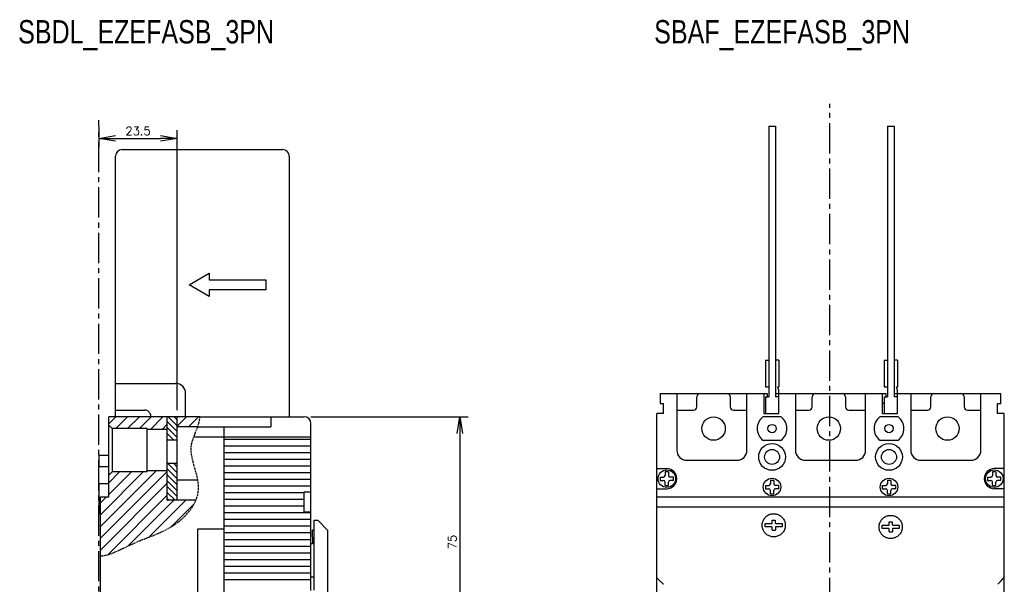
# Model space of a CAD drawing. Extents: x -741 to 1164, y -3289 to 616.
# Tile 31 of 65: x -330 to -35, y -1537 to -1368. Entities that reach past the tile are written whole.
import ezdxf

# ---------------------------------------------------------------- set-up
doc = ezdxf.new("R2010")
doc.units = 0
doc.header["$LTSCALE"] = 1.21
doc.header["$MEASUREMENT"] = 0
doc.linetypes.add('AXES2', pattern=[1.125, 0.75, -0.125, 0.125, -0.125])
doc.linetypes.add('CACHE', pattern=[0.375, 0.25, -0.125])
doc.layers.get('0').update_dxf_attribs({"linetype": 'CONTINUOUS'})
doc.layers.get('Defpoints').update_dxf_attribs({"linetype": 'CONTINUOUS'})
for name, color, linetype in [('AXE', 80, 'AXES2'), ('COTATION1', 50, 'CONTINUOUS'), ('HACHURES1', 130, 'CONTINUOUS'), ('POINTILLE_MOYEN', 141, 'CACHE')]:
    doc.layers.add(name, color=color, linetype=linetype)
doc.styles.add('ROMANS', font='romans.shx')
doc.styles.get("Standard").update_dxf_attribs({"font": 'txt', "width": 0.8})
doc.dimstyles.new('SC_DEFAUT', dxfattribs={"dimscale": 0, "dimtxt": 2.5, "dimasz": 5, "dimexe": 2.5, "dimexo": 2, "dimgap": 1, "dimtad": 1, "dimdec": 4, "dimzin": 12, "dimdsep": 46, "dimtxsty": 'ROMANS', "dimblk1": 'OPEN', "dimblk2": 'OPEN', "dimsah": 1, "dimcen": 0, "dimadec": 0, "dimazin": 0, "dimtfac": 1, "dimtdec": 4, "dimtofl": 0, "dimtmove": 0, "dimatfit": 3, "dimldrblk": 'OPEN', "dimfxl": 0, "dimtolj": 1, "dimtzin": 12, "dimarcsym": 0})

# ---------------------------------------------------------------- blocks, each defined once
blk = doc.blocks.new('_OPEN')
at = {"color": 0, "linetype": 'ByBlock'}
for p, q in [((-1, 0.167), (0, 0)), ((0, 0), (-1, -0.167)), ((0, 0), (-1, 0))]:
    blk.add_line(p, q, dxfattribs=at)
blk = doc.blocks.new('*D40')
at = {"layer": 'COTATION1', "color": 0, "lineweight": -2}
for p, q in [((-306.26, -1400.04), (-306.26, -1406.04)), ((-282.76, -1484.87), (-282.76, -1401.04)), ((-301.26, -1403.54), (-287.76, -1403.54))]:
    blk.add_line(p, q, dxfattribs=at)
at = {"layer": 'Defpoints', "color": 0}
for p in [(-306.26, -1398.04), (-282.76, -1403.54), (-282.76, -1486.87)]:
    blk.add_point(p, dxfattribs=at)
at = {"layer": 'COTATION1', "color": 0, "lineweight": -2, "xscale": 5, "yscale": 5, "zscale": 5, "rotation": 180}
blk.add_blockref('_OPEN', (-306.26, -1403.54), dxfattribs=at)
at = {"layer": 'COTATION1', "color": 0, "lineweight": -2, "xscale": 5, "yscale": 5, "zscale": 5}
blk.add_blockref('_OPEN', (-282.76, -1403.54), dxfattribs=at)
at = {"layer": 'COTATION1', "color": 0, "insert": (-294.51, -1401.29), "char_height": 2.5, "attachment_point": 5, "style": 'ROMANS'}
blk.add_mtext('\\A1;23.5', dxfattribs=at)
blk = doc.blocks.new('*D61')
at = {"layer": 'COTATION1', "color": 0, "lineweight": -2}
for p, q in [((-242.76, -1486.87), (-195.71, -1486.87)), ((-198.21, -1491.87), (-198.21, -1556.91)), ((-242.76, -1561.91), (-195.71, -1561.91))]:
    blk.add_line(p, q, dxfattribs=at)
at = {"layer": 'Defpoints', "color": 0}
for p in [(-244.76, -1486.87), (-244.76, -1561.91), (-198.21, -1561.91)]:
    blk.add_point(p, dxfattribs=at)
at = {"layer": 'COTATION1', "color": 0, "lineweight": -2, "xscale": 5, "yscale": 5, "zscale": 5}
for p, rotation in [((-198.21, -1486.87), 90), ((-198.21, -1561.91), 270)]:
    blk.add_blockref('_OPEN', p, dxfattribs=dict(at, rotation=rotation))
at = {"layer": 'COTATION1', "color": 0, "insert": (-200.46, -1524.39), "char_height": 2.5, "attachment_point": 5, "rotation": 90, "style": 'ROMANS'}
blk.add_mtext('\\A1;75', dxfattribs=at)

msp = doc.modelspace()

# ---------------------------------------------------------------- hatches: boundary and pattern name
at = {"layer": 'HACHURES1'}
h = msp.add_hatch(dxfattribs=at)
h.set_pattern_fill('ANSI31', color=256, scale=20, style=0)
h.set_pattern_definition([(45, (-97.7478, -2061.25), (-1.767767, 1.767767), [])])
edge = h.paths.add_edge_path()
edge.add_line((-302.25665, -1503.36912), (-303.25665, -1504.36912))
edge.add_line((-303.25665, -1504.36912), (-303.25665, -1510.86912))
edge.add_line((-303.25665, -1510.86912), (-305.75665, -1510.86912))
edge.add_line((-305.75665, -1510.86912), (-305.75665, -1528.54139))
edge.add_spline(control_points=[(-305.75665, -1528.54139), (-303.87505, -1528.44713), (-299.89514, -1526.78007), (-294.52201, -1524.08648), (-287.78135, -1521.67253), (-281.56424, -1518.37291), (-278.06771, -1513.93075), (-277.19531, -1511.86912)], knot_values=[0, 0, 0, 0, 5.65186607, 12.553560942, 18.184800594, 27.039077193, 33.68406296, 33.68406296, 33.68406296, 33.68406296], degree=3, periodic=0)
edge.add_line((-277.19531, -1511.86912), (-285.75665, -1511.86912))
edge.add_line((-285.75665, -1511.86912), (-285.75665, -1503.09909))
edge.add_line((-285.75665, -1503.09909), (-291.75665, -1503.09909))
edge.add_line((-291.75665, -1503.09909), (-291.75665, -1503.36912))
edge.add_line((-291.75665, -1503.36912), (-302.25665, -1503.36912))
h.paths.add_polyline_path([(-291.75665, -1490.36912), (-291.75665, -1490.63915), (-285.75665, -1490.63915), (-285.75665, -1486.86912), (-303.12432, -1486.86912), (-303.25665, -1487.05811), (-303.25665, -1489.36912), (-302.25665, -1490.36912)])
edge = h.paths.add_edge_path()
edge.add_line((-282.75665, -1486.86912), (-282.75665, -1489.86912))
edge.add_line((-282.75665, -1489.86912), (-276.64372, -1489.86912))
edge.add_spline(control_points=[(-276.64372, -1489.86912), (-276.2993, -1488.8883), (-276.04481, -1487.8936), (-276.03263, -1486.86912)], knot_values=[56.26375763, 56.26375763, 56.26375763, 56.26375763, 59.337416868, 59.337416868, 59.337416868, 59.337416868], degree=3, periodic=0)
edge.add_line((-276.03263, -1486.86912), (-282.75665, -1486.86912))
h = msp.add_hatch(dxfattribs=at)
h.set_pattern_fill('ANSI31', color=256, scale=10, angle=90, style=0)
h.set_pattern_definition([(135, (-11.272, -1773.421), (-0.8838835, -0.8838835), [])])
h.paths.add_polyline_path([(-282.75665, -1486.86912), (-285.75665, -1486.86912), (-285.75665, -1493.86912), (-282.75665, -1493.86912)])
h.paths.add_polyline_path([(-282.75665, -1500.86912), (-285.75665, -1500.86912), (-285.75665, -1511.84112), (-285.72865, -1511.86912), (-282.75665, -1511.86912)])

# ---------------------------------------------------------------- linework, layer by layer
for p, q in [((-105.78386, -1399.90652), (-105.78386, -1480.90652)), ((-105.78386, -1399.90652), (-103.78386, -1399.90652)), ((-103.78386, -1399.90652), (-103.78386, -1480.90652)), ((-70.28386, -1399.90652), (-70.28386, -1480.90652)), ((-70.28386, -1399.90652), (-68.28386, -1399.90652)), ((-68.28386, -1399.90652), (-68.28386, -1480.90652)), ((-299.25665, -1406.86912), (-251.25665, -1406.86912)), ((-301.25665, -1486.86912), (-301.25665, -1408.86912)), ((-249.25665, -1408.86912), (-249.25665, -1486.86912)), ((-279.25665, -1447.36912), (-273.25665, -1443.86912)), ((-273.25665, -1443.86912), (-273.25665, -1445.86912)), ((-273.25665, -1445.86912), (-256.25665, -1445.86912)), ((-256.25665, -1445.86912), (-256.25665, -1448.86912)), ((-273.25665, -1450.86912), (-279.25665, -1447.36912)), ((-256.25665, -1448.86912), (-273.25665, -1448.86912)), ((-273.25665, -1448.86912), (-273.25665, -1450.86912)), ((-106.78386, -1469.90652), (-106.78386, -1477.90652)), ((-106.78386, -1469.90652), (-105.78386, -1469.90652)), ((-102.78386, -1469.90652), (-103.78386, -1469.90652)), ((-102.78386, -1469.90652), (-102.78386, -1477.90652)), ((-71.28386, -1469.90652), (-71.28386, -1477.90652)), ((-71.28386, -1469.90652), (-70.28386, -1469.90652)), ((-67.28386, -1469.90652), (-68.28386, -1469.90652)), ((-67.28386, -1469.90652), (-67.28386, -1477.90652)), ((-301.25665, -1476.86912), (-283.25665, -1476.86912)), ((-106.78386, -1477.90652), (-105.78386, -1477.90652)), ((-102.78386, -1478.90652), (-103.00608, -1477.90652)), ((-103.00608, -1477.90652), (-102.78386, -1477.90652)), ((-102.78386, -1485.90652), (-102.78386, -1478.90652)), ((-71.28386, -1477.90652), (-70.28386, -1477.90652)), ((-67.28386, -1478.90652), (-67.50608, -1477.90652)), ((-67.50608, -1477.90652), (-67.28386, -1477.90652)), ((-67.28386, -1485.90652), (-67.28386, -1478.90652)), ((-280.25665, -1486.86912), (-280.25665, -1479.86912)), ((-138.28386, -1479.90652), (-106.28386, -1479.90652)), ((-138.28386, -1479.90652), (-138.28386, -1482.90652)), ((-133.28386, -1479.90652), (-133.28386, -1496.90652)), ((-127.28386, -1483.90652), (-127.28386, -1480.90652)), ((-117.28386, -1480.90652), (-117.28386, -1483.90652)), ((-112.28386, -1496.90652), (-112.28386, -1479.90652)), ((-107.28386, -1479.90652), (-107.28386, -1485.90652)), ((-106.78386, -1480.90652), (-106.78386, -1485.90652)), ((-106.78386, -1480.90652), (-105.78386, -1480.90652)), ((-106.28386, -1479.90652), (-106.28386, -1480.90652)), ((-106.28386, -1479.90652), (-106.28386, -1480.90652)), ((-103.78386, -1479.90652), (-70.78386, -1479.90652)), ((-103.78386, -1479.90652), (-103.78386, -1480.90652)), ((-102.78386, -1480.90652), (-103.78386, -1480.90652)), ((-97.78386, -1479.90652), (-97.78386, -1496.90652)), ((-92.78386, -1483.90652), (-92.78386, -1480.90652)), ((-82.78386, -1480.90652), (-82.78386, -1483.90652)), ((-76.78386, -1496.90652), (-76.78386, -1479.90652)), ((-71.78386, -1479.90652), (-71.78386, -1485.90652)), ((-71.28386, -1480.90652), (-71.28386, -1485.90652)), ((-71.28386, -1480.90652), (-70.28386, -1480.90652)), ((-70.78386, -1479.90652), (-70.78386, -1480.90652)), ((-70.78386, -1479.90652), (-70.78386, -1480.90652)), ((-68.28386, -1479.90652), (-36.28386, -1479.90652)), ((-67.28386, -1480.90652), (-68.28386, -1480.90652)), ((-63.28386, -1479.90652), (-63.28386, -1496.90652)), ((-57.28386, -1483.90652), (-57.28386, -1480.90652)), ((-47.28386, -1480.90652), (-47.28386, -1483.90652)), ((-42.28386, -1496.90652), (-42.28386, -1479.90652)), ((-36.28386, -1482.90652), (-36.28386, -1479.90652)), ((-301.25665, -1484.86912), (-292.57963, -1484.86912)), ((-138.28386, -1482.90652), (-137.28386, -1482.90652)), ((-137.28386, -1485.90652), (-137.28386, -1482.90652)), ((-133.03386, -1484.90652), (-128.28386, -1484.90652)), ((-116.28386, -1484.90652), (-112.28386, -1484.90652)), ((-107.28386, -1482.90652), (-107.28386, -1485.90652)), ((-102.78386, -1485.90652), (-102.78386, -1482.90652)), ((-97.78386, -1484.90652), (-93.78386, -1484.90652)), ((-81.78386, -1484.90652), (-77.03386, -1484.90652)), ((-71.28386, -1482.90652), (-71.78386, -1482.90652)), ((-71.78386, -1482.90652), (-71.78386, -1485.90652)), ((-71.28386, -1482.90652), (-71.78386, -1482.90652)), ((-67.28386, -1485.90652), (-67.28386, -1482.90652)), ((-63.03386, -1484.90652), (-58.28386, -1484.90652)), ((-46.28386, -1484.90652), (-42.28386, -1484.90652)), ((-37.28386, -1482.90652), (-36.28386, -1482.90652)), ((-37.28386, -1485.90652), (-37.28386, -1482.90652)), ((-303.25665, -1510.86912), (-303.25665, -1486.86912)), ((-303.25665, -1510.86912), (-303.25665, -1486.86912)), ((-276.03263, -1486.86912), (-244.75665, -1486.86912)), ((-276.03263, -1486.86912), (-244.75665, -1486.86912)), ((-254.75665, -1486.86912), (-254.75665, -1489.86912)), ((-137.28386, -1485.90652), (-139.28386, -1485.90652)), ((-139.28386, -1510.85591), (-139.28386, -1485.90652)), ((-102.03386, -1486.90652), (-107.53386, -1486.90652)), ((-107.28386, -1485.90652), (-102.78386, -1485.90652)), ((-107.28386, -1485.90652), (-102.78386, -1485.90652)), ((-67.03386, -1486.90652), (-72.53386, -1486.90652)), ((-71.78386, -1485.90652), (-67.28386, -1485.90652)), ((-71.78386, -1485.90652), (-67.28386, -1485.90652)), ((-35.28386, -1485.90652), (-37.28386, -1485.90652)), ((-35.28386, -1637.90652), (-35.28386, -1485.90652)), ((-276.64372, -1489.86912), (-254.75665, -1489.86912)), ((-268.75665, -1564.86912), (-268.75665, -1489.86912)), ((-242.75665, -1538.86912), (-242.75665, -1488.86912)), ((-277.82627, -1492.86912), (-242.75665, -1492.86912)), ((-242.75665, -1493.66912), (-268.75665, -1493.66912)), ((-242.75665, -1495.66912), (-268.75665, -1495.66912)), ((-107.53386, -1493.90652), (-102.03386, -1493.90652)), ((-72.53386, -1493.90652), (-67.03386, -1493.90652)), ((-306.25665, -1498.36912), (-303.25665, -1498.36912)), ((-306.25665, -1498.36912), (-306.25665, -1501.86912)), ((-306.25665, -1498.36912), (-303.25665, -1498.36912)), ((-306.25665, -1498.36912), (-306.25665, -1501.86912)), ((-242.75665, -1497.66912), (-268.75665, -1497.66912)), ((-242.75665, -1499.66912), (-268.75665, -1499.66912)), ((-303.25665, -1501.86912), (-306.25665, -1501.86912)), ((-303.25665, -1501.86912), (-306.25665, -1501.86912)), ((-242.75665, -1501.66912), (-268.75665, -1501.66912)), ((-139.24386, -1502.40652), (-136.28386, -1502.40652)), ((-130.28386, -1499.90652), (-115.28386, -1499.90652)), ((-94.78386, -1499.90652), (-79.78386, -1499.90652)), ((-60.28386, -1499.90652), (-45.28386, -1499.90652)), ((-35.32386, -1502.40652), (-38.28386, -1502.40652)), ((-242.75665, -1503.66912), (-268.75665, -1503.66912)), ((-138.28386, -1504.90652), (-138.28386, -1505.90652)), ((-138.28386, -1504.90652), (-137.28386, -1504.90652)), ((-136.78386, -1503.40652), (-136.78386, -1504.40652)), ((-135.78386, -1503.40652), (-136.78386, -1503.40652)), ((-135.78386, -1503.40652), (-135.78386, -1504.40652)), ((-134.28386, -1504.90652), (-135.28386, -1504.90652)), ((-134.28386, -1505.90652), (-134.28386, -1504.90652)), ((-40.28386, -1504.90652), (-40.28386, -1505.90652)), ((-40.28386, -1504.90652), (-39.28386, -1504.90652)), ((-38.78386, -1503.40652), (-38.78386, -1504.40652)), ((-37.78386, -1503.40652), (-38.78386, -1503.40652)), ((-37.78386, -1503.40652), (-37.78386, -1504.40652)), ((-36.28386, -1504.90652), (-37.28386, -1504.90652)), ((-36.28386, -1505.90652), (-36.28386, -1504.90652)), ((-306.25665, -1506.86912), (-303.25665, -1506.86912)), ((-306.25665, -1506.86912), (-306.25665, -1515.86912)), ((-306.25665, -1506.86912), (-303.25665, -1506.86912)), ((-306.25665, -1506.86912), (-306.25665, -1515.86912)), ((-242.75665, -1505.66912), (-268.75665, -1505.66912)), ((-242.75665, -1507.66912), (-268.75665, -1507.66912)), ((-139.24386, -1508.40652), (-136.28386, -1508.40652)), ((-138.28386, -1505.90652), (-137.28386, -1505.90652)), ((-136.78386, -1507.40652), (-136.78386, -1506.40652)), ((-136.78386, -1507.40652), (-135.78386, -1507.40652)), ((-135.78386, -1507.40652), (-135.78386, -1506.40652)), ((-134.28386, -1505.90652), (-135.28386, -1505.90652)), ((-106.78386, -1507.40652), (-106.78386, -1508.40652)), ((-106.78386, -1507.40652), (-105.78386, -1507.40652)), ((-106.78386, -1508.40652), (-105.78386, -1508.40652)), ((-104.28386, -1505.90652), (-105.28386, -1505.90652)), ((-105.28386, -1505.90652), (-105.28386, -1506.90652)), ((-104.28386, -1505.90652), (-104.28386, -1506.90652)), ((-102.78386, -1507.40652), (-103.78386, -1507.40652)), ((-102.78386, -1508.40652), (-103.78386, -1508.40652)), ((-102.78386, -1508.40652), (-102.78386, -1507.40652)), ((-71.78386, -1507.40652), (-71.78386, -1508.40652)), ((-71.78386, -1507.40652), (-70.78386, -1507.40652)), ((-71.78386, -1508.40652), (-70.78386, -1508.40652)), ((-70.28386, -1505.90652), (-70.28386, -1506.90652)), ((-69.28386, -1505.90652), (-70.28386, -1505.90652)), ((-69.28386, -1505.90652), (-69.28386, -1506.90652)), ((-67.78386, -1507.40652), (-68.78386, -1507.40652)), ((-67.78386, -1508.40652), (-68.78386, -1508.40652)), ((-67.78386, -1508.40652), (-67.78386, -1507.40652)), ((-40.28386, -1505.90652), (-39.28386, -1505.90652)), ((-38.78386, -1507.40652), (-38.78386, -1506.40652)), ((-38.78386, -1507.40652), (-37.78386, -1507.40652)), ((-35.32386, -1508.40652), (-38.28386, -1508.40652)), ((-37.78386, -1507.40652), (-37.78386, -1506.40652)), ((-36.28386, -1505.90652), (-37.28386, -1505.90652)), ((-305.75665, -1564.86912), (-305.75665, -1510.86912)), ((-305.75665, -1510.86912), (-303.25665, -1510.86912)), ((-305.75665, -1510.86912), (-303.25665, -1510.86912)), ((-244.75665, -1509.66912), (-268.75665, -1509.66912)), ((-244.75665, -1509.36912), (-242.75665, -1509.36912)), ((-244.75665, -1515.36912), (-244.75665, -1509.36912)), ((-139.28386, -1637.90652), (-139.28386, -1510.86006)), ((-139.28386, -1510.86006), (-35.28386, -1510.86006)), ((-105.28386, -1509.90652), (-105.28386, -1508.90652)), ((-105.28386, -1509.90652), (-104.28386, -1509.90652)), ((-104.28386, -1509.90652), (-104.28386, -1508.90652)), ((-70.28386, -1509.90652), (-70.28386, -1508.90652)), ((-70.28386, -1509.90652), (-69.28386, -1509.90652)), ((-69.28386, -1509.90652), (-69.28386, -1508.90652)), ((-244.75665, -1511.66912), (-268.75665, -1511.66912)), ((-244.75665, -1513.66912), (-268.75665, -1513.66912)), ((-139.28386, -1513.87248), (-35.28386, -1513.87248)), ((-306.25665, -1515.86912), (-305.75665, -1515.86912)), ((-306.25665, -1515.86912), (-305.75665, -1515.86912)), ((-242.75665, -1515.66912), (-268.75665, -1515.66912)), ((-244.75665, -1515.36912), (-242.75665, -1515.36912)), ((-242.75665, -1517.66912), (-268.75665, -1517.66912)), ((-242.75665, -1519.66912), (-268.75665, -1519.66912)), ((-241.84196, -1538.81833), (-241.75486, -1517.81852)), ((-241.75486, -1517.81852), (-240.75487, -1517.82266)), ((-240.75487, -1517.82266), (-237.76734, -1520.83508)), ((-106.82355, -1518.86995), (-104.88386, -1518.86995)), ((-106.82355, -1519.86994), (-106.82355, -1518.86995)), ((-104.88386, -1519.86994), (-106.82355, -1519.86994)), ((-104.78386, -1518.76995), (-104.78386, -1517.96995)), ((-104.78386, -1520.76993), (-104.78386, -1519.93733)), ((-104.68386, -1517.86995), (-103.88386, -1517.86995)), ((-103.78386, -1518.76995), (-103.78386, -1517.96995)), ((-103.78371, -1519.96464), (-103.78386, -1520.76993)), ((-103.68386, -1518.86995), (-101.74416, -1518.86995)), ((-101.74416, -1519.86994), (-103.68386, -1519.86994)), ((-101.74416, -1518.86995), (-101.74416, -1519.86994)), ((-71.82623, -1519.37386), (-69.88653, -1519.37386)), ((-71.82623, -1520.37385), (-71.82623, -1519.37386)), ((-69.78653, -1519.27386), (-69.78653, -1518.47386)), ((-69.68653, -1518.37386), (-68.88653, -1518.37386)), ((-68.78653, -1519.27386), (-68.78653, -1518.47386)), ((-68.68653, -1519.37386), (-66.74683, -1519.37386)), ((-66.74683, -1519.37386), (-66.74683, -1520.37385)), ((-268.75665, -1520.52422), (-276.75665, -1520.52422)), ((-276.75665, -1520.52422), (-276.75665, -1597.45994)), ((-242.75665, -1521.66912), (-268.75665, -1521.66912)), ((-241.7673, -1520.81849), (-242.2673, -1520.81642)), ((-242.24984, -1524.91652), (-242.2673, -1520.81642)), ((-237.76734, -1520.83508), (-238.16136, -1615.83426)), ((-104.68386, -1520.86412), (-103.88386, -1520.86412)), ((-69.88653, -1520.37385), (-71.82623, -1520.37385)), ((-69.78653, -1521.27384), (-69.78653, -1520.44124)), ((-69.68653, -1521.36803), (-68.88653, -1521.36803)), ((-68.78639, -1520.46855), (-68.78653, -1521.27384)), ((-66.74683, -1520.37385), (-68.68653, -1520.37385)), ((-242.75665, -1523.66912), (-268.75665, -1523.66912)), ((-242.75665, -1525.66912), (-268.75665, -1525.66912)), ((-242.2843, -1524.91638), (-242.75665, -1524.91442)), ((-242.75665, -1527.66912), (-268.75665, -1527.66912)), ((-242.75665, -1529.66912), (-268.75665, -1529.66912)), ((-242.75665, -1531.66912), (-268.75665, -1531.66912)), ((-242.75665, -1533.66912), (-268.75665, -1533.66912)), ((-241.82558, -1534.86912), (-242.75665, -1534.86912)), ((-242.75665, -1535.66912), (-268.75665, -1535.66912))]:
    msp.add_line(p, q)
at = {"color": 7, "linetype": 'Continuous'}
for p, q in [((-303.25665, -1510.86912), (-303.25665, -1486.86912)), ((-282.75665, -1486.86912), (-303.25665, -1486.86912)), ((-285.75665, -1511.86912), (-285.75665, -1486.86912)), ((-282.75665, -1511.86912), (-282.75665, -1486.86912)), ((-276.03263, -1486.86912), (-282.75665, -1486.86912)), ((-303.25665, -1489.36912), (-302.25665, -1490.36912)), ((-291.75665, -1490.36912), (-302.25665, -1490.36912)), ((-302.25665, -1490.36912), (-302.25665, -1503.36912)), ((-291.75665, -1503.36912), (-291.75665, -1490.36912)), ((-285.75665, -1490.63915), (-291.75665, -1490.63915)), ((-276.64372, -1489.86912), (-282.75665, -1489.86912)), ((-282.75665, -1493.86912), (-285.75665, -1493.86912)), ((-306.25665, -1498.36912), (-303.25665, -1498.36912)), ((-306.25665, -1498.36912), (-306.25665, -1501.86912)), ((-282.75665, -1500.86912), (-285.75665, -1500.86912)), ((-303.25665, -1504.36912), (-302.25665, -1503.36912)), ((-291.75665, -1503.36912), (-302.25665, -1503.36912)), ((-285.75665, -1503.09909), (-291.75665, -1503.09909)), ((-306.25665, -1506.86912), (-306.25665, -1515.86912)), ((-276.61115, -1505.86912), (-282.75665, -1505.86912)), ((-305.75665, -1510.86912), (-303.25665, -1510.86912)), ((-305.75665, -1528.54139), (-305.75665, -1510.86912)), ((-277.19531, -1511.86912), (-285.75665, -1511.86912)), ((-306.25665, -1515.86912), (-305.75665, -1515.86912))]:
    msp.add_line(p, q, dxfattribs=at)
at = {"color": 2, "linetype": 'Continuous'}
msp.add_line((-285.75665, -1511.84112), (-285.72865, -1511.86912), dxfattribs=at)
for centre, radius in [((-122.28386, -1490.40652), 3.5), ((-87.78386, -1490.40652), 3.5), ((-52.28386, -1490.40652), 3.5), ((-104.78386, -1490.40652), 1.25), ((-69.78386, -1490.40652), 1.25), ((-104.78386, -1498.90652), 4), ((-104.78386, -1498.90652), 2.25), ((-69.78386, -1498.90652), 4), ((-69.78386, -1498.90652), 2.25), ((-136.28386, -1505.40652), 2.625), ((-104.78386, -1507.90652), 2.625), ((-69.78386, -1507.90652), 2.625), ((-38.28386, -1505.40652), 2.625)]:
    msp.add_circle(centre, radius)
for centre, radius, start, end in [((-299.25665, -1408.86912), 2, 90, 180), ((-251.25665, -1408.86912), 2, 0, 90), ((-283.25665, -1479.86912), 3, 0.0000025, 89.9999905), ((-126.28386, -1480.90652), 1, 90, 180), ((-118.28386, -1480.90652), 1, 0, 90), ((-91.78386, -1480.90652), 1, 90, 180), ((-83.78386, -1480.90652), 1, 0, 90), ((-56.28386, -1480.90652), 1, 90, 180), ((-48.28386, -1480.90652), 1, 0, 90), ((-133.03386, -1485.90652), 1, 90, 104.5083859), ((-128.28386, -1483.90652), 1, 270, 0), ((-116.28386, -1483.90652), 1, 180, 270), ((-93.78386, -1483.90652), 1, 270, 0), ((-81.78386, -1483.90652), 1, 180, 270), ((-77.03386, -1485.90652), 1, 75.4918343, 90), ((-63.03386, -1485.90652), 1, 90, 104.5083859), ((-58.28386, -1483.90652), 1, 270, 0), ((-46.28386, -1483.90652), 1, 180, 270), ((-244.75665, -1488.86912), 2, 0, 90), ((-104.78386, -1490.40652), 4.45112, 128.1572266, 231.8427734), ((-104.78386, -1490.40652), 4.45112, 308.1572266, 51.8427734), ((-69.78386, -1490.40652), 4.45112, 128.1572266, 231.8427734), ((-69.78386, -1490.40652), 4.45112, 308.1572266, 51.8427734), ((-130.28386, -1496.90652), 3, 180, 270), ((-115.28386, -1496.90652), 3, 270, 0), ((-94.78386, -1496.90652), 3, 180, 270), ((-79.78386, -1496.90652), 3, 270, 0), ((-60.28386, -1496.90652), 3, 180, 270), ((-45.28386, -1496.90652), 3, 270, 0), ((-136.28386, -1505.40652), 3, 270, 90), ((-38.28386, -1505.40652), 3, 90, 270), ((-137.28386, -1504.40652), 0.5, 270, 0), ((-135.28386, -1504.40652), 0.5, 180, 270), ((-39.28386, -1504.40652), 0.5, 270, 0), ((-37.28386, -1504.40652), 0.5, 180, 270), ((-137.28386, -1506.40652), 0.5, 0, 90), ((-135.28386, -1506.40652), 0.5, 90, 180), ((-105.78386, -1506.90652), 0.5, 270, 0), ((-105.78386, -1508.90652), 0.5, 0, 90), ((-103.78386, -1506.90652), 0.5, 180, 270), ((-103.78386, -1508.90652), 0.5, 90, 180), ((-70.78386, -1506.90652), 0.5, 270, 0), ((-70.78386, -1508.90652), 0.5, 0, 90), ((-68.78386, -1506.90652), 0.5, 180, 270), ((-68.78386, -1508.90652), 0.5, 90, 180), ((-39.28386, -1506.40652), 0.5, 0, 90), ((-37.28386, -1506.40652), 0.5, 90, 180), ((-104.87735, -1519.96818), 0.09845, 18.2554102, 93.7863714), ((-69.88003, -1520.47209), 0.09845, 18.2554102, 93.7863714)]:
    msp.add_arc(centre, radius, start, end)
for points in [[(-290.65658, -1486.86912), (-290.7221, -1486.35148), (-290.91422, -1485.86912), (-291.21983, -1485.45491), (-291.6181, -1485.13707), (-292.0819, -1484.93727), (-292.57963, -1484.86912)], [(-104.28386, -1522.83437), (-104.82698, -1522.79162), (-105.35674, -1522.66444), (-105.86008, -1522.45595), (-106.3246, -1522.1713), (-106.73888, -1521.81747), (-107.0927, -1521.4032), (-107.37736, -1520.93868), (-107.58585, -1520.43535), (-107.71303, -1519.9056), (-107.75578, -1519.36248), (-107.71303, -1518.81935), (-107.58585, -1518.2896), (-107.37736, -1517.78627), (-107.0927, -1517.32175), (-106.73888, -1516.90748), (-106.3246, -1516.55365), (-105.86008, -1516.269), (-105.35674, -1516.06051), (-104.92628, -1515.95053)], [(-104.92628, -1515.95053), (-104.28386, -1515.89058)], [(-104.28386, -1515.89058), (-103.64143, -1515.95053)], [(-103.64143, -1515.95053), (-103.21097, -1516.06051), (-102.70764, -1516.269), (-102.24311, -1516.55365), (-101.82884, -1516.90748), (-101.47501, -1517.32175), (-101.19035, -1517.78627), (-100.98186, -1518.2896), (-100.85468, -1518.81935), (-100.81193, -1519.36248), (-100.85468, -1519.9056), (-100.98186, -1520.43535), (-101.19035, -1520.93868), (-101.47501, -1521.4032), (-101.82884, -1521.81747), (-102.24311, -1522.1713), (-102.70764, -1522.45595), (-103.21097, -1522.66444), (-103.74073, -1522.79162), (-104.28386, -1522.83437)], [(-69.28653, -1523.33828), (-69.82966, -1523.29553), (-70.35941, -1523.16835), (-70.86275, -1522.95986), (-71.32728, -1522.67521), (-71.74155, -1522.32138), (-72.09538, -1521.90711), (-72.38004, -1521.44259), (-72.58853, -1520.93926), (-72.71571, -1520.40951), (-72.75845, -1519.86639), (-72.71571, -1519.32326), (-72.58853, -1518.79351), (-72.38004, -1518.29018), (-72.09538, -1517.82566), (-71.74155, -1517.41139), (-71.32728, -1517.05756), (-70.86275, -1516.77291), (-70.35941, -1516.56442), (-69.92895, -1516.45444)], [(-69.92895, -1516.45444), (-69.28653, -1516.39449)], [(-69.28653, -1516.39449), (-68.64411, -1516.45444)], [(-68.64411, -1516.45444), (-68.21365, -1516.56442), (-67.71031, -1516.77291), (-67.24579, -1517.05756), (-66.83151, -1517.41139), (-66.47769, -1517.82566), (-66.19303, -1518.29018), (-65.98454, -1518.79351), (-65.85735, -1519.32326), (-65.81461, -1519.86638), (-65.85735, -1520.40951), (-65.98454, -1520.93926), (-66.19303, -1521.44259), (-66.47769, -1521.90711), (-66.83151, -1522.32138), (-67.24579, -1522.67521), (-67.71031, -1522.95986), (-68.21365, -1523.16835), (-68.7434, -1523.29553), (-69.28653, -1523.33828)], [(-104.88386, -1518.86995), (-104.85286, -1518.86502), (-104.82491, -1518.85073), (-104.8028, -1518.82851), (-104.78865, -1518.80053), (-104.78386, -1518.76995)], [(-104.78386, -1517.96995), (-104.78369, -1517.96425)], [(-104.78369, -1517.96425), (-104.77896, -1517.93905), (-104.76476, -1517.91117), (-104.74263, -1517.88905), (-104.71476, -1517.87485), (-104.68386, -1517.86995)], [(-103.88386, -1517.86995), (-103.85295, -1517.87485), (-103.82508, -1517.88905), (-103.80295, -1517.91117), (-103.78875, -1517.93905), (-103.78386, -1517.96995)], [(-103.68386, -1518.86995), (-103.71476, -1518.86505), (-103.74263, -1518.85085), (-103.76476, -1518.82872), (-103.77896, -1518.80085), (-103.78386, -1518.76995)], [(-103.68386, -1519.86994), (-103.71485, -1519.87486), (-103.7428, -1519.88916), (-103.76491, -1519.91138), (-103.77906, -1519.93935), (-103.78371, -1519.96464)], [(-69.88653, -1519.37385), (-69.85553, -1519.36893), (-69.82759, -1519.35464), (-69.80547, -1519.33242), (-69.79132, -1519.30444), (-69.78653, -1519.27386)], [(-69.78653, -1518.47386), (-69.78637, -1518.46816)], [(-69.78637, -1518.46816), (-69.78164, -1518.44296), (-69.76743, -1518.41508), (-69.74531, -1518.39296), (-69.71743, -1518.37876), (-69.68653, -1518.37386)], [(-68.88653, -1518.37386), (-68.85563, -1518.37876), (-68.82775, -1518.39296), (-68.80563, -1518.41508), (-68.79143, -1518.44296), (-68.78653, -1518.47386)], [(-68.68653, -1519.37385), (-68.71743, -1519.36896), (-68.74531, -1519.35476), (-68.76743, -1519.33263), (-68.78164, -1519.30476), (-68.78653, -1519.27386)], [(-104.78386, -1520.76412), (-104.78369, -1520.76987)], [(-104.78369, -1520.76987), (-104.78053, -1520.7897), (-104.77045, -1520.81414), (-104.75454, -1520.83486), (-104.73383, -1520.85074), (-104.70945, -1520.86079), (-104.68386, -1520.86412)], [(-103.88386, -1520.86412), (-103.85828, -1520.8608), (-103.83383, -1520.85071), (-103.81312, -1520.8348), (-103.79724, -1520.8141), (-103.78719, -1520.78972), (-103.78402, -1520.76987)], [(-103.78402, -1520.76987), (-103.78386, -1520.76412)], [(-69.78653, -1521.26803), (-69.78637, -1521.27378)], [(-69.78637, -1521.27378), (-69.78321, -1521.29361), (-69.77312, -1521.31805), (-69.75721, -1521.33877), (-69.73651, -1521.35465), (-69.71213, -1521.3647), (-69.68653, -1521.36803)], [(-68.88653, -1521.36803), (-68.86095, -1521.36471), (-68.83651, -1521.35462), (-68.81579, -1521.33871), (-68.79992, -1521.31801), (-68.78986, -1521.29363), (-68.7867, -1521.27378)], [(-68.7867, -1521.27378), (-68.78653, -1521.26803)], [(-68.68653, -1520.37385), (-68.71753, -1520.37877), (-68.74548, -1520.39306), (-68.76759, -1520.41529), (-68.78174, -1520.44326), (-68.78639, -1520.46855)], [(-37.14867, -1536.91936), (-36.96939, -1536.73913), (-36.75448, -1536.52359), (-36.5212, -1536.28994), (-35.28386, -1534.91912)], [(-137.41904, -1536.91936), (-137.59832, -1536.73913), (-137.81323, -1536.52359), (-138.04651, -1536.28994), (-139.28386, -1535.14411)], [(-137.30327, -1537.03639), (-137.41904, -1536.91936)], [(-37.26444, -1537.03639), (-37.14867, -1536.91936)]]:
    msp.add_spline(points, degree=3)
at = {"layer": 'AXE', "ltscale": 10}
for p, q in [((-87.53386, -1734.70572), (-87.53386, -1393.1883)), ((-306.25665, -1740.32376), (-306.25665, -1398.0377))]:
    msp.add_line(p, q, dxfattribs=at)
at = {"layer": 'POINTILLE_MOYEN', "start_tangent": (0.998747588, 0.05003254), "end_tangent": (0.011894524, 0.999929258)}
msp.add_spline([(-305.75665, -1528.54139), (-300.34624, -1526.90704), (-294.07176, -1524.03229), (-288.84302, -1521.94155), (-281.26136, -1517.36808), (-276.42478, -1508.87448), (-278.51627, -1495.28471), (-276.03263, -1486.86912)], degree=3, dxfattribs=at)

# ---------------------------------------------------------------- texts
at = {"char_height": 7, "width": 122.1555, "attachment_point": 1}
for s, insert in [('SBDL_EZEFASB_3PN', (-330.38035, -1368.109)), ('SBAF_EZEFASB_3PN', (-140.05063, -1368.109))]:
    msp.add_mtext(s, dxfattribs=dict(at, insert=insert))

# ---------------------------------------------------------------- dimensions: what is measured, and where the dimension line sits
at = {"layer": 'COTATION1'}
dim = msp.add_linear_dim(base=(-282.75665, -1403.54477), p1=(-306.25665, -1398.0377), p2=(-282.75665, -1486.86912), dimstyle='SC_DEFAUT', override={"dimscale": 1, "dimdec": 1}, dxfattribs=at)
dim.commit()
dim.dimension.update_dxf_attribs({"geometry": '*D40', "text_midpoint": (-294.50665, -1401.29477)})
dim = msp.add_linear_dim(base=(-198.21489, -1561.90652), p1=(-244.75665, -1486.86912), p2=(-244.75665, -1561.90652), angle=90, dimstyle='SC_DEFAUT', override={"dimscale": 1, "dimdec": 1}, dxfattribs=at)
dim.commit()
dim.dimension.update_dxf_attribs({"geometry": '*D61', "text_midpoint": (-200.46489, -1524.38782)})

doc.saveas('drawing.dxf')
